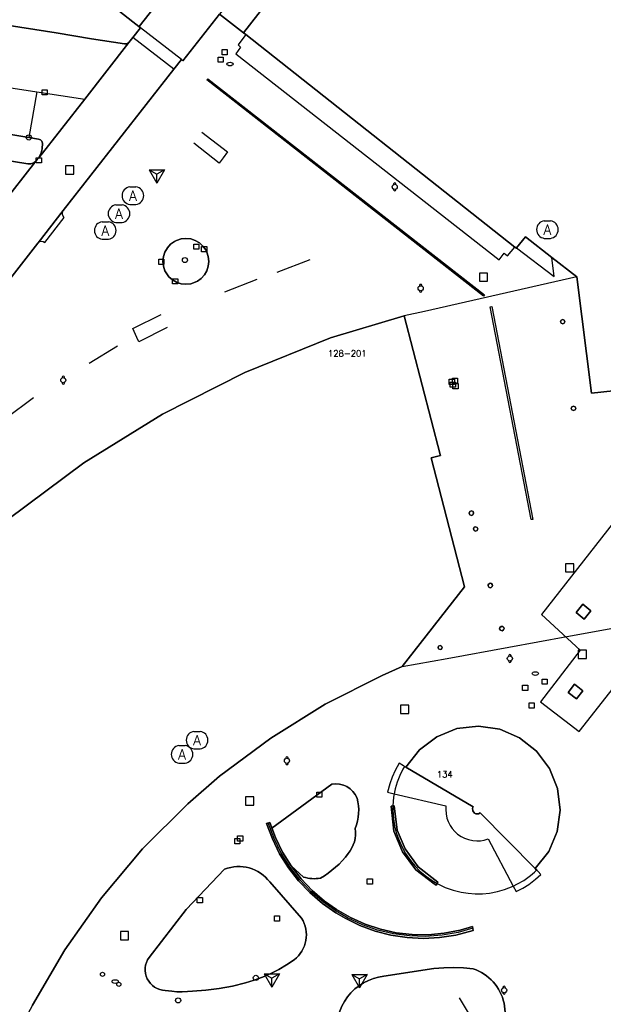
# Model space of a CAD drawing. Header units: metres. Extents: x 108000 to 109000, y 423600 to 424200.
# Tile 93 of 106: x 108736 to 108792, y 424013 to 424108. Entities that reach past the tile are written whole.
import ezdxf

# ---------------------------------------------------------------- set-up
doc = ezdxf.new("R2010")
doc.units = ezdxf.units.M
doc.header["$MEASUREMENT"] = 0
for name, color, linetype in [('afsluitpaal', 10, 'Continuous'), ('afval apart plaats', 10, 'Continuous'), ('afvalbak', 10, 'Continuous'), ('bank', 10, 'Continuous'), ('brandkraan _ -put', 10, 'Continuous'), ('Fietspad', 10, 'Continuous'), ('gasput', 10, 'Continuous'), ('gebouwinstallatie', 10, 'Continuous'), ('gesloten verharding', 10, 'Continuous'), ('groenvoorziening', 10, 'Continuous'), ('Hek', 10, 'Continuous'), ('Huisnummers', 10, 'Continuous'), ('inspectie- _rioolput', 10, 'Continuous'), ('kolk', 10, 'Continuous'), ('Luifel', 10, 'Continuous'), ('Muur', 10, 'Continuous'), ('onverhard', 10, 'Continuous'), ('pand', 10, 'Continuous'), ('Parkeervlak', 10, 'Continuous'), ('Pijler', 10, 'Continuous'), ('reclamezuil', 10, 'Continuous'), ('rijbaan lokale weg', 10, 'Continuous'), ('speelvoorziening', 10, 'Continuous'), ('vegetatieobject', 10, 'Continuous'), ('Voetgangersgebied', 10, 'Continuous'), ('Voetpad', 10, 'Continuous'), ('waterleidingput', 10, 'Continuous'), ('Wegmarkering', 10, 'Continuous')]:
    doc.layers.add(name, color=color, linetype=linetype)
doc.styles.get("Standard").update_dxf_attribs({"font": 'txt.shx'})

msp = doc.modelspace()

# ---------------------------------------------------------------- linework, layer by layer
at = {"layer": 'afsluitpaal', "color": 30, "true_color": 0xf07a00}
for centre in [(108743.6, 424015.84), (108745.182, 424014.862)]:
    msp.add_circle(centre, 0.2, dxfattribs=at)
at = {"layer": 'afval apart plaats', "color": 32, "true_color": 0xe17500}
for p, q in [((108746.245, 424092.107), (108746.845, 424092.107)), ((108744.899, 424090.36), (108745.499, 424090.36)), ((108746.245, 424090.407), (108746.845, 424090.407)), ((108786.393, 424088.821), (108786.993, 424088.821)), ((108743.573, 424088.729), (108744.173, 424088.729)), ((108744.899, 424088.66), (108745.499, 424088.66)), ((108743.573, 424087.029), (108744.173, 424087.029)), ((108786.393, 424087.121), (108786.993, 424087.121)), ((108752.462, 424039.366), (108753.062, 424039.366)), ((108751.007, 424037.993), (108751.607, 424037.993)), ((108752.462, 424037.666), (108753.062, 424037.666)), ((108751.007, 424036.293), (108751.607, 424036.293))]:
    msp.add_line(p, q, dxfattribs=at)
for centre, start, end in [((108746.352, 424091.257), 97.15267, 262.84733), ((108746.739, 424091.257), 277.15267, 82.84733), ((108745.006, 424089.51), 97.15267, 262.84733), ((108745.393, 424089.51), 277.15267, 82.84733), ((108786.5, 424087.971), 97.15267, 262.84733), ((108786.887, 424087.971), 277.15267, 82.84733), ((108743.68, 424087.879), 97.15267, 262.84733), ((108744.067, 424087.879), 277.15267, 82.84733), ((108752.569, 424038.516), 97.15267, 262.84733), ((108752.956, 424038.516), 277.15267, 82.84733), ((108751.114, 424037.143), 97.15267, 262.84733), ((108751.501, 424037.143), 277.15267, 82.84733)]:
    msp.add_arc(centre, 0.857, start, end, dxfattribs=at)
at = {"layer": 'afvalbak', "color": 30, "true_color": 0xf07a00}
for centre in [(108771.908, 424092.108), (108774.423, 424082.284), (108739.804, 424073.384), (108783.063, 424046.426), (108761.467, 424036.521), (108782.5, 424014.3)]:
    msp.add_circle(centre, 0.25, dxfattribs=at)
for centre, start, end in [((108771.908, 424092.358), 345.52249, 194.47751), ((108771.908, 424091.858), 165.52249, 14.47751), ((108774.423, 424082.534), 345.52249, 194.47751), ((108774.423, 424082.034), 165.52249, 14.47751), ((108739.804, 424073.634), 345.52249, 194.47751), ((108739.804, 424073.134), 165.52249, 14.47751), ((108783.063, 424046.676), 345.52249, 194.47751), ((108783.063, 424046.176), 165.52249, 14.47751), ((108761.467, 424036.771), 345.52249, 194.47751), ((108761.467, 424036.271), 165.52249, 14.47751), ((108782.5, 424014.55), 345.52249, 194.47751), ((108782.5, 424014.05), 165.52249, 14.47751)]:
    msp.add_arc(centre, 0.125, start, end, dxfattribs=at)
at = {"layer": 'bank', "color": 30, "true_color": 0xf07a00}
for p, q in [((108767.75, 424015.832), (108769.25, 424015.832)), ((108767.75, 424015.832), (108768.5, 424015.4)), ((108767.75, 424015.832), (108768.5, 424014.533)), ((108769.25, 424015.832), (108768.5, 424014.533)), ((108769.25, 424015.832), (108768.5, 424015.399)), ((108768.5, 424014.533), (108768.5, 424015.4))]:
    msp.add_line(p, q, dxfattribs=at)
at = {"layer": 'brandkraan _ -put', "color": 5}
for centre in [(108755.96, 424104.004), (108785.52, 424044.964), (108744.83, 424015.137)]:
    msp.add_ellipse(centre, major_axis=(0.3, 0), ratio=0.583333, dxfattribs=at)
at = {"layer": 'Fietspad', "color": 255}
msp.add_lwpolyline([(108705.359, 424140.283), (108715.538, 424132.339), (108737.469, 424115.225), (108743.233, 424110.694), (108747.269, 424107.505), (108747.155, 424107.642), (108749.577, 424110.737), (108712.889, 424139.344), (108711.569, 424140.535), (108710.471, 424141.672), (108709.999, 424142.208), (108708.156, 424144.564)], dxfattribs=at)
at = {"layer": 'gasput', "color": 254, "true_color": 0xd2d2d2}
for p, q in [((108777.188, 424072.966), (108777.188, 424073.466)), ((108777.188, 424073.466), (108777.688, 424073.466)), ((108777.688, 424072.966), (108777.188, 424072.966)), ((108777.291, 424072.697), (108777.291, 424073.197)), ((108777.291, 424073.197), (108777.791, 424073.197)), ((108777.791, 424072.697), (108777.291, 424072.697)), ((108777.548, 424072.549), (108777.548, 424073.049)), ((108777.548, 424073.049), (108778.048, 424073.049)), ((108777.688, 424073.466), (108777.688, 424072.966)), ((108777.791, 424073.197), (108777.791, 424072.697)), ((108778.048, 424073.049), (108778.048, 424072.549)), ((108778.048, 424072.549), (108777.548, 424072.549))]:
    msp.add_line(p, q, dxfattribs=at)
at = {"layer": 'gebouwinstallatie', "color": 255}
msp.add_lwpolyline([(108772.767, 424036.032), (108772.344, 424036.274), (108771.962, 424035.591), (108771.669, 424034.944), (108771.429, 424034.275), (108771.219, 424033.473), (108771.864, 424033.322), (108776.86, 424032.151), (108776.842, 424031.799), (108776.873, 424031.38), (108776.962, 424030.97), (108777.078, 424030.64), (108777.266, 424030.265), (108777.46, 424029.975), (108777.736, 424029.658), (108777.997, 424029.425), (108778.342, 424029.187), (108778.652, 424029.026), (108779.046, 424028.882), (108779.456, 424028.792), (108779.874, 424028.76), (108780.224, 424028.777), (108780.569, 424028.833), (108780.971, 424028.952), (108783.388, 424024.389), (108783.677, 424023.843), (108784.325, 424024.179), (108784.91, 424024.547), (108785.55, 424025.037), (108786.059, 424025.505), (108785.562, 424026.054), (108785.52, 424026.1), (108780.194, 424031.476), (108780.033, 424031.39), (108779.899, 424031.37), (108779.765, 424031.39), (108779.643, 424031.449), (108779.474, 424031.656), (108779.449, 424031.923), (108779.495, 424032.047), (108772.98, 424035.91), (108772.767, 424036.032)], dxfattribs=at)
at = {"layer": 'gesloten verharding', "color": 255}
for points in [[(108771.723, 424032.144), (108771.576, 424032.12), (108771.823, 424029.69), (108772.654, 424027.711), (108773.935, 424025.971), (108775.725, 424024.61), (108775.93, 424024.482), (108776.015, 424024.63), (108776.085, 424024.754), (108774.164, 424026.258), (108772.927, 424027.975), (108772.154, 424029.798), (108771.861, 424032.167), (108771.723, 424032.144)], [(108759.49, 424030.44), (108760.052, 424028.946), (108760.761, 424027.516), (108761.61, 424026.165), (108762.589, 424024.904), (108763.69, 424023.749), (108764.901, 424022.709), (108766.21, 424021.795), (108767.104, 424021.275), (108768.524, 424020.579), (108770.006, 424020.029), (108771.537, 424019.632), (108773.099, 424019.392), (108774.678, 424019.311), (108776.257, 424019.389), (108777.821, 424019.627), (108779.51, 424020.072), (108779.44, 424020.475), (108778.233, 424020.119), (108776.704, 424019.818), (108775.152, 424019.675), (108773.594, 424019.692), (108772.046, 424019.869), (108770.524, 424020.203), (108769.045, 424020.692), (108767.623, 424021.329), (108766.274, 424022.109), (108765.107, 424022.926), (108763.913, 424023.948), (108762.829, 424025.087), (108761.867, 424026.329), (108761.035, 424027.663), (108760.344, 424029.074), (108760.001, 424030.001), (108759.799, 424030.548), (108759.49, 424030.44)]]:
    msp.add_lwpolyline(points, dxfattribs=at)
at = {"layer": 'groenvoorziening', "color": 3}
msp.add_lwpolyline([(108753.901, 424084.893), (108753.852, 424085.355), (108753.709, 424085.796), (108753.604, 424086.003), (108753.331, 424086.378), (108752.986, 424086.689), (108752.584, 424086.921), (108752.143, 424087.064), (108751.681, 424087.113), (108751.219, 424087.064), (108750.778, 424086.921), (108750.571, 424086.816), (108750.196, 424086.543), (108749.885, 424086.198), (108749.653, 424085.796), (108749.51, 424085.355), (108749.461, 424084.893), (108749.51, 424084.431), (108749.653, 424083.99), (108749.758, 424083.783), (108750.031, 424083.408), (108750.376, 424083.097), (108750.778, 424082.865), (108751.219, 424082.722), (108751.681, 424082.673), (108752.143, 424082.722), (108752.584, 424082.865), (108752.791, 424082.97), (108753.166, 424083.243), (108753.477, 424083.588), (108753.709, 424083.99), (108753.852, 424084.431), (108753.901, 424084.893)], dxfattribs=at)
for points in [[(108765.807, 424034.257), (108760.001, 424030.001), (108760.344, 424029.074), (108761.035, 424027.663), (108761.867, 424026.329), (108763.08, 424025.258, 0.122193), (108764.702, 424025.155, 0.104098), (108767.408, 424027.53, 0.208037), (108768.079, 424029.958, 0.162761), (108768.259, 424032.907, 0.355288), (108765.807, 424034.257)], [(108762.883, 424021.274), (108759.794, 424024.781, 0.340947), (108755.426, 424026.008), (108751.7, 424022.1), (108748.109, 424017.477, 0.59928), (108749.683, 424014.282), (108750.318, 424014.199), (108750.818, 424014.151), (108751.319, 424014.137), (108751.821, 424014.159), (108752.319, 424014.215), (108753.62, 424014.297), (108754.913, 424014.458), (108756.194, 424014.698), (108757.457, 424015.016), (108758.291, 424015.267), (108759.109, 424015.568), (108759.907, 424015.915), (108760.684, 424016.309), (108761.437, 424016.748), (108762.162, 424017.23, 0.385321), (108762.883, 424021.274)], [(108779.5, 424016.358), (108778.552, 424016.452), (108777.601, 424016.491), (108776.649, 424016.473), (108775.7, 424016.4), (108770.863, 424015.642, 0.431051), (108766.343, 424009.715), (108767.209, 424005.197, 0.204244), (108769.454, 424002.008, 0.087613), (108776.566, 424003.527, 0.180316), (108781.185, 424008.79, 0.569174), (108779.5, 424016.358)]]:
    msp.add_lwpolyline(points, format="xyb", dxfattribs=at)
at = {"layer": 'Hek', "color": 30}
for p, q in [((108763.682, 424085.028), (108760.493, 424083.823)), ((108758.554, 424083.119), (108755.427, 424081.893)), ((108745.057, 424076.682), (108742.309, 424074.983)), ((108736.927, 424071.658), (108734.224, 424069.678))]:
    msp.add_line(p, q, dxfattribs=at)
for points in [[(108753.238, 424097.399), (108755.723, 424095.487), (108755.295, 424094.912), (108754.914, 424094.401), (108752.462, 424096.348)], [(108749.859, 424078.487), (108747.121, 424077.106), (108746.941, 424077.513), (108746.555, 424078.389), (108749.28, 424079.743)], [(108771.723, 424032.144), (108771.713, 424031.722), (108771.775, 424030.912), (108771.891, 424030.226), (108772.062, 424029.551), (108772.332, 424028.786), (108772.622, 424028.153), (108772.962, 424027.546), (108773.421, 424026.876), (108773.865, 424026.339), (108774.351, 424025.841), (108774.968, 424025.313), (108775.535, 424024.91), (108776.015, 424024.63)], [(108779.472, 424020.292), (108778.038, 424019.899), (108776.486, 424019.616), (108774.9, 424019.503), (108773.333, 424019.571), (108771.778, 424019.753), (108770.252, 424020.113), (108768.798, 424020.623), (108767.32, 424021.311), (108766.229, 424021.958), (108765.011, 424022.81), (108763.822, 424023.838), (108762.713, 424024.988), (108761.742, 424026.237), (108760.908, 424027.581), (108760.216, 424028.999), (108759.642, 424030.493)]]:
    msp.add_lwpolyline(points, dxfattribs=at)
at = {"layer": 'inspectie- _rioolput', "color": 30}
for p, q in [((108740.829, 424094.153), (108740.029, 424094.153)), ((108740.029, 424094.153), (108740.029, 424093.353)), ((108740.829, 424093.353), (108740.829, 424094.153)), ((108740.029, 424093.353), (108740.829, 424093.353)), ((108780.907, 424083.763), (108780.107, 424083.763)), ((108780.107, 424083.763), (108780.107, 424082.963)), ((108780.907, 424082.963), (108780.907, 424083.763)), ((108780.107, 424082.963), (108780.907, 424082.963)), ((108789.255, 424055.604), (108788.455, 424055.604)), ((108788.455, 424055.604), (108788.455, 424054.804)), ((108789.255, 424054.804), (108789.255, 424055.604)), ((108788.455, 424054.804), (108789.255, 424054.804)), ((108790.471, 424047.228), (108789.671, 424047.228)), ((108789.671, 424047.228), (108789.671, 424046.428)), ((108790.471, 424046.428), (108790.471, 424047.228)), ((108789.671, 424046.428), (108790.471, 424046.428)), ((108773.279, 424041.894), (108772.479, 424041.894)), ((108772.479, 424041.894), (108772.479, 424041.094)), ((108773.279, 424041.094), (108773.279, 424041.894)), ((108772.479, 424041.094), (108773.279, 424041.094)), ((108758.244, 424033.018), (108757.444, 424033.018)), ((108757.444, 424033.018), (108757.444, 424032.218)), ((108758.244, 424032.218), (108758.244, 424033.018)), ((108757.444, 424032.218), (108758.244, 424032.218)), ((108746.132, 424019.986), (108745.332, 424019.986)), ((108745.332, 424019.986), (108745.332, 424019.186)), ((108745.332, 424019.186), (108746.132, 424019.186)), ((108746.132, 424019.186), (108746.132, 424019.986))]:
    msp.add_line(p, q, dxfattribs=at)
at = {"layer": 'kolk', "color": 30, "true_color": 0xf07a00}
for p, q in [((108737.75, 424101.014), (108737.75, 424101.514)), ((108737.75, 424101.514), (108738.25, 424101.514)), ((108738.25, 424101.514), (108738.25, 424101.014)), ((108738.25, 424101.014), (108737.75, 424101.014)), ((108737.191, 424094.421), (108737.191, 424094.921)), ((108737.191, 424094.921), (108737.691, 424094.921)), ((108737.691, 424094.921), (108737.691, 424094.421)), ((108737.691, 424094.421), (108737.191, 424094.421)), ((108752.448, 424086.059), (108752.448, 424086.559)), ((108752.448, 424086.559), (108752.948, 424086.559)), ((108752.948, 424086.059), (108752.448, 424086.059)), ((108752.948, 424086.559), (108752.948, 424086.059)), ((108753.195, 424085.817), (108753.195, 424086.317)), ((108753.195, 424086.317), (108753.695, 424086.317)), ((108753.695, 424086.317), (108753.695, 424085.817)), ((108749.045, 424084.588), (108749.045, 424085.088)), ((108749.045, 424085.088), (108749.545, 424085.088)), ((108749.545, 424085.088), (108749.545, 424084.588)), ((108753.695, 424085.817), (108753.195, 424085.817)), ((108749.545, 424084.588), (108749.045, 424084.588)), ((108750.391, 424082.713), (108750.391, 424083.213)), ((108750.391, 424083.213), (108750.891, 424083.213)), ((108750.891, 424083.213), (108750.891, 424082.713)), ((108750.891, 424082.713), (108750.391, 424082.713)), ((108784.919, 424041.628), (108784.919, 424042.128)), ((108784.919, 424042.128), (108785.419, 424042.128)), ((108785.419, 424042.128), (108785.419, 424041.628)), ((108785.419, 424041.628), (108784.919, 424041.628)), ((108764.353, 424032.982), (108764.353, 424033.482)), ((108764.353, 424033.482), (108764.853, 424033.482)), ((108764.853, 424033.482), (108764.853, 424032.982)), ((108764.853, 424032.982), (108764.353, 424032.982)), ((108769.243, 424024.576), (108769.243, 424025.076)), ((108769.243, 424025.076), (108769.743, 424025.076)), ((108769.743, 424025.076), (108769.743, 424024.576)), ((108769.743, 424024.576), (108769.243, 424024.576)), ((108752.772, 424022.766), (108752.772, 424023.266)), ((108752.772, 424023.266), (108753.272, 424023.266)), ((108753.272, 424023.266), (108753.272, 424022.766)), ((108753.272, 424022.766), (108752.772, 424022.766)), ((108760.247, 424020.995), (108760.247, 424021.495)), ((108760.247, 424021.495), (108760.747, 424021.495)), ((108760.747, 424021.495), (108760.747, 424020.995)), ((108760.747, 424020.995), (108760.247, 424020.995))]:
    msp.add_line(p, q, dxfattribs=at)
at = {"layer": 'Luifel', "color": 32, "true_color": 0xe17500}
for points in [[(108834.57, 424112.631), (108786.134, 424050.68), (108789.863, 424047.217), (108786.035, 424042.229), (108789.77, 424039.362), (108800.469, 424052.954)], [(108757.499, 424106.851), (108756.736, 424105.862), (108756.981, 424105.64), (108756.513, 424105.008), (108782.018, 424085.053), (108782.521, 424085.67), (108782.836, 424085.438), (108783.552, 424086.279), (108757.499, 424106.851)], [(108784.56, 424087.27), (108783.705, 424086.189), (108787.357, 424083.424), (108787.126, 424085.267), (108784.56, 424087.27)], [(108790.902, 424051.051), (108790.266, 424050.247), (108789.48, 424050.869), (108790.116, 424051.673), (108790.902, 424051.051)], [(108790.13, 424043.306), (108789.497, 424042.511), (108788.698, 424043.148), (108789.331, 424043.942), (108790.13, 424043.306)]]:
    msp.add_lwpolyline(points, dxfattribs=at)
at = {"layer": 'Muur', "color": 12, "true_color": 0xd20000}
for points in [[(108759.49, 424030.44), (108759.799, 424030.548), (108760.344, 424029.074), (108761.035, 424027.663), (108761.867, 424026.329), (108762.829, 424025.087), (108763.913, 424023.948), (108765.107, 424022.926), (108766.274, 424022.109)], [(108779.51, 424020.072), (108777.821, 424019.627), (108776.257, 424019.389), (108774.678, 424019.311), (108773.099, 424019.392), (108771.537, 424019.632), (108770.006, 424020.029), (108768.524, 424020.579), (108767.104, 424021.275), (108766.21, 424021.795), (108764.901, 424022.709), (108763.69, 424023.749), (108762.589, 424024.904), (108761.61, 424026.165), (108760.761, 424027.516), (108760.052, 424028.946), (108759.49, 424030.44)], [(108766.274, 424022.109), (108767.623, 424021.329), (108769.045, 424020.692), (108770.524, 424020.203), (108772.046, 424019.869), (108773.594, 424019.692), (108775.152, 424019.675), (108776.704, 424019.818), (108778.233, 424020.119), (108779.44, 424020.475), (108779.51, 424020.072)]]:
    msp.add_lwpolyline(points, dxfattribs=at)
at = {"layer": 'onverhard', "color": 255}
for points in [[(108734.154, 424112.424), (108733.481, 424107.895), (108739.119, 424107.026), (108742.542, 424106.447), (108745.725, 424105.958), (108745.966, 424105.962), (108746.167, 424106.084), (108746.537, 424106.561), (108747.269, 424107.505), (108743.233, 424110.694), (108737.469, 424115.225), (108737.006, 424114.63), (108734.554, 424115.01)], [(108729.866, 424095.4), (108732.168, 424095.02), (108736.386, 424094.324), (108736.657, 424094.338), (108736.946, 424094.447), (108737.133, 424094.585), (108737.288, 424094.756), (108737.441, 424094.921), (108737.672, 424095.388), (108737.758, 424095.79), (108737.793, 424096.348), (108737.724, 424096.526), (108737.613, 424096.647), (108737.414, 424096.736), (108736.463, 424096.892), (108734.338, 424097.241), (108734.15, 424097.251), (108731.844, 424097.614), (108730.256, 424097.864)]]:
    msp.add_lwpolyline(points, dxfattribs=at)
at = {"layer": 'pand', "color": 1}
for points in [[(108828.424, 424113.524), (108828.46, 424113.57), (108827.39, 424122.5), (108827.54, 424122.71), (108796.57, 424146.93), (108796.456, 424146.786), (108792.661, 424141.984), (108792.61, 424141.92), (108787.588, 424145.847), (108757.26, 424107.04), (108757.499, 424106.851), (108783.552, 424086.279), (108783.69, 424086.17), (108783.705, 424086.189), (108784.56, 424087.27), (108787.126, 424085.267), (108789.53, 424083.39), (108790.96, 424072.11), (108793.06, 424072.36), (108799.22, 424080.25), (108801.23, 424078.69), (108828.424, 424113.524)], [(108776.31, 424066.169), (108772.83, 424079.6), (108765.69, 424077.47), (108757.38, 424074.13), (108749.4, 424070.1), (108741.79, 424065.37), (108734.438, 424059.899), (108730.283, 424056.297), (108723.76, 424049.82), (108717.99, 424042.97), (108712.82, 424035.67), (108708.32, 424027.94), (108705.15, 424021.17), (108717.92, 424015.764), (108718, 424015.73), (108718.35, 424016.61), (108735.05, 424009.55)], [(108788.389, 424079.047), (108788.334, 424079.192), (108788.173, 424079.263), (108788.028, 424079.208), (108787.956, 424079.047), (108788.012, 424078.902), (108788.173, 424078.83), (108788.334, 424078.902), (108788.389, 424079.047)], [(108789.44, 424070.656), (108789.384, 424070.8), (108789.224, 424070.872), (108789.064, 424070.8), (108789.009, 424070.656), (108789.064, 424070.512), (108789.224, 424070.441), (108789.368, 424070.496), (108789.44, 424070.656)], [(108736.83, 424012.86), (108739.95, 424018.21), (108743.52, 424023.23), (108747.48, 424027.98), (108751.86, 424032.34), (108754.94, 424035.02), (108759.92, 424038.71), (108765.17, 424041.99), (108770.69, 424044.79), (108772.63, 424045.64), (108778.66, 424053.38), (108775.43, 424065.85), (108776.33, 424066.09), (108776.31, 424066.169)], [(108779.546, 424060.508), (108779.49, 424060.655), (108779.327, 424060.728), (108779.18, 424060.671), (108779.107, 424060.508), (108779.18, 424060.345), (108779.327, 424060.289), (108779.474, 424060.345), (108779.546, 424060.508)], [(108779.937, 424058.933), (108779.96, 424058.98), (108779.898, 424059.123), (108779.74, 424059.194), (108779.597, 424059.139), (108779.526, 424058.98), (108779.597, 424058.822), (108779.74, 424058.767), (108779.882, 424058.822), (108779.937, 424058.933)], [(108781.274, 424053.681), (108781.144, 424053.709), (108781.041, 424053.669), (108780.972, 424053.583), (108780.958, 424053.452), (108781.024, 424053.338), (108781.144, 424053.284), (108781.253, 424053.302), (108781.348, 424053.386), (108781.38, 424053.497), (108781.351, 424053.603), (108781.274, 424053.681)], [(108776.492, 424047.477), (108776.442, 424047.608), (108776.297, 424047.672), (108776.152, 424047.608), (108776.102, 424047.477), (108776.152, 424047.347), (108776.297, 424047.282), (108776.428, 424047.332), (108776.492, 424047.477)], [(108772.98, 424035.91), (108779.495, 424032.047), (108779.449, 424031.923), (108779.474, 424031.656), (108779.643, 424031.449), (108779.765, 424031.39), (108779.899, 424031.37), (108780.033, 424031.39), (108780.194, 424031.476), (108785.52, 424026.1), (108786.82, 424027.74), (108787.65, 424029.66), (108787.93, 424031.75), (108787.67, 424033.82), (108786.9, 424035.77), (108785.65, 424037.44), (108784, 424038.74), (108782.08, 424039.57), (108780.01, 424039.88), (108777.92, 424039.63), (108775.99, 424038.85), (108774.31, 424037.59), (108772.98, 424035.91)]]:
    msp.add_lwpolyline(points, dxfattribs=at)
at = {"layer": 'Parkeervlak', "color": 255}
for points in [[(108693.574, 424108.19), (108693.579, 424108.222), (108695.981, 424107.842), (108698.279, 424107.479), (108700.571, 424107.116), (108702.883, 424106.75), (108705.16, 424106.39), (108707.464, 424106.026), (108709.751, 424105.664), (108712.022, 424105.305), (108714.317, 424104.942), (108716.618, 424104.578), (108718.895, 424104.218), (108721.198, 424103.853), (108723.526, 424103.485), (108725.803, 424103.125), (108728.068, 424102.767), (108732.661, 424102.04), (108734.951, 424101.678), (108737.243, 424101.324), (108741.883, 424100.604)], [(108741.883, 424100.604), (108746.167, 424106.084), (108745.966, 424105.962), (108745.725, 424105.958), (108742.542, 424106.447), (108739.119, 424107.026), (108733.481, 424107.895)], [(108734.338, 424097.241), (108736.463, 424096.892), (108737.414, 424096.736), (108737.613, 424096.647), (108737.724, 424096.526), (108737.793, 424096.348), (108737.758, 424095.79), (108737.672, 424095.388), (108737.441, 424094.921), (108741.883, 424100.604)], [(108733.833, 424090.335), (108737.133, 424094.585), (108736.946, 424094.447), (108736.657, 424094.338), (108736.386, 424094.324), (108732.168, 424095.02)]]:
    msp.add_lwpolyline(points, dxfattribs=at)
at = {"layer": 'Pijler', "color": 1, "true_color": 0xf00000}
for points in [[(108789.48, 424050.869), (108790.266, 424050.247), (108790.902, 424051.051), (108790.116, 424051.673), (108789.48, 424050.869)], [(108782.478, 424049.419), (108782.368, 424049.531), (108782.213, 424049.539), (108782.092, 424049.441), (108782.068, 424049.288), (108782.152, 424049.158), (108782.302, 424049.118), (108782.44, 424049.188), (108782.5, 424049.334), (108782.478, 424049.419)], [(108790.13, 424043.306), (108789.331, 424043.942), (108788.698, 424043.148), (108789.497, 424042.511), (108790.13, 424043.306)]]:
    msp.add_lwpolyline(points, dxfattribs=at)
at = {"layer": 'reclamezuil', "color": 30, "true_color": 0xf07a00}
for p, q in [((108748.118, 424093.76), (108749.618, 424093.76)), ((108748.118, 424093.76), (108748.868, 424093.328)), ((108748.118, 424093.76), (108748.868, 424092.461)), ((108749.618, 424093.76), (108748.868, 424092.461)), ((108749.618, 424093.76), (108748.868, 424093.327)), ((108748.868, 424092.461), (108748.868, 424093.328))]:
    msp.add_line(p, q, dxfattribs=at)
at = {"layer": 'rijbaan lokale weg', "color": 255}
for q in [(108746.537, 424106.561), (108751.248, 424104.448)]:
    msp.add_line((108750.504, 424103.496), q, dxfattribs=at)
for points in [[(108750.654, 424112.113), (108749.577, 424110.737), (108747.155, 424107.642)], [(108751.248, 424104.448), (108751.397, 424104.32), (108754.93, 424108.829)], [(108747.155, 424107.642), (108747.269, 424107.505), (108746.537, 424106.561)], [(108751.248, 424104.448), (108747.283, 424107.523), (108747.155, 424107.642)], [(108746.537, 424106.561), (108746.167, 424106.084), (108741.883, 424100.604), (108737.441, 424094.921), (108737.288, 424094.756), (108737.133, 424094.585), (108733.833, 424090.335)], [(108694.955, 424019.433), (108695.955, 424022.428), (108696.89, 424025.113), (108698.031, 424028.097), (108699.107, 424030.677), (108699.92, 424032.501), (108700.397, 424033.522), (108701.515, 424035.915), (108702.277, 424037.318), (108702.306, 424037.369), (108704.18, 424040.888), (108705.66, 424043.516), (108709.648, 424050.118), (108711.804, 424053.466), (108713.944, 424056.616), (108714.273, 424057.027), (108730.872, 424078.373), (108737.33, 424086.643), (108737.369, 424086.69), (108739.802, 424089.811), (108750.504, 424103.496)]]:
    msp.add_lwpolyline(points, dxfattribs=at)
at = {"layer": 'speelvoorziening', "color": 30, "true_color": 0xf07a00}
for p, q in [((108759.25, 424015.882), (108760.75, 424015.882)), ((108759.25, 424015.882), (108760, 424015.45)), ((108759.25, 424015.882), (108760, 424014.583)), ((108760.75, 424015.882), (108760, 424014.583)), ((108760.75, 424015.882), (108760, 424015.449)), ((108760, 424014.583), (108760, 424015.45))]:
    msp.add_line(p, q, dxfattribs=at)
at = {"layer": 'vegetatieobject', "color": 3}
for centre in [(108736.463, 424096.892), (108751.586, 424085.017), (108758.456, 424015.489), (108750.924, 424013.309)]:
    msp.add_circle(centre, 0.25, dxfattribs=at)
at = {"layer": 'Voetgangersgebied', "color": 255}
msp.add_line((108739.802, 424089.811), (108737.369, 424086.69), dxfattribs=at)
for points in [[(108834.4, 424117.388), (108827.54, 424122.71), (108827.39, 424122.5), (108828.46, 424113.57), (108828.424, 424113.524), (108801.23, 424078.69), (108799.22, 424080.25), (108793.06, 424072.36), (108790.96, 424072.11), (108789.53, 424083.39)], [(108789.53, 424083.39), (108787.126, 424085.267), (108784.56, 424087.27), (108783.705, 424086.189), (108783.69, 424086.17), (108783.552, 424086.279), (108757.499, 424106.851), (108757.26, 424107.04), (108754.93, 424108.829), (108751.397, 424104.32), (108751.248, 424104.448), (108750.504, 424103.496), (108739.802, 424089.811)], [(108737.369, 424086.69), (108737.508, 424086.802), (108737.688, 424086.85), (108737.871, 424086.82), (108738.012, 424086.732), (108739.905, 424089.134), (108739.791, 424089.258), (108739.72, 424089.441), (108739.725, 424089.637), (108739.802, 424089.811)], [(108753.901, 424084.893), (108753.852, 424084.431), (108753.709, 424083.99), (108753.477, 424083.588), (108753.166, 424083.243), (108752.791, 424082.97), (108752.584, 424082.865), (108752.143, 424082.722), (108751.681, 424082.673), (108751.219, 424082.722), (108750.778, 424082.865), (108750.376, 424083.097), (108750.031, 424083.408), (108749.758, 424083.783), (108749.653, 424083.99), (108749.51, 424084.431), (108749.461, 424084.893), (108749.51, 424085.355), (108749.653, 424085.796), (108749.885, 424086.198), (108750.196, 424086.543), (108750.571, 424086.816), (108750.778, 424086.921), (108751.219, 424087.064), (108751.681, 424087.113), (108752.143, 424087.064), (108752.584, 424086.921), (108752.986, 424086.689), (108753.331, 424086.378), (108753.604, 424086.003), (108753.709, 424085.796), (108753.852, 424085.355), (108753.901, 424084.893)], [(108737.369, 424086.69), (108737.33, 424086.643), (108730.872, 424078.373), (108730.792, 424078.221), (108730.778, 424078.035), (108730.841, 424077.86), (108730.97, 424077.727), (108731.074, 424077.729), (108733.324, 424075.867), (108718.722, 424057.135), (108717.223, 424055.211), (108714.637, 424057.182), (108714.423, 424057.142), (108714.273, 424057.027), (108713.944, 424056.616), (108711.804, 424053.466), (108709.648, 424050.118), (108705.66, 424043.516), (108704.18, 424040.888)], [(108789.53, 424083.39), (108787.421, 424082.911), (108774.802, 424080.047), (108772.83, 424079.6)], [(108705.15, 424021.17), (108708.32, 424027.94), (108712.82, 424035.67), (108717.99, 424042.97), (108723.76, 424049.82), (108730.283, 424056.297), (108734.438, 424059.899), (108741.79, 424065.37), (108749.4, 424070.1), (108757.38, 424074.13), (108765.69, 424077.47), (108772.83, 424079.6)], [(108772.83, 424079.6), (108776.31, 424066.169), (108776.33, 424066.09), (108775.43, 424065.85), (108778.66, 424053.38), (108772.63, 424045.64)], [(108788.389, 424079.047), (108788.334, 424078.902), (108788.173, 424078.83), (108788.012, 424078.902), (108787.956, 424079.047), (108788.028, 424079.208), (108788.173, 424079.263), (108788.334, 424079.192), (108788.389, 424079.047)], [(108789.44, 424070.656), (108789.368, 424070.496), (108789.224, 424070.441), (108789.064, 424070.512), (108789.009, 424070.656), (108789.064, 424070.8), (108789.224, 424070.872), (108789.384, 424070.8), (108789.44, 424070.656)], [(108779.546, 424060.508), (108779.474, 424060.345), (108779.327, 424060.289), (108779.18, 424060.345), (108779.107, 424060.508), (108779.18, 424060.671), (108779.327, 424060.728), (108779.49, 424060.655), (108779.546, 424060.508)], [(108779.898, 424059.123), (108779.96, 424058.98), (108779.937, 424058.933), (108779.882, 424058.822), (108779.74, 424058.767), (108779.597, 424058.822), (108779.526, 424058.98), (108779.597, 424059.139), (108779.74, 424059.194), (108779.898, 424059.123)], [(108781.351, 424053.603), (108781.38, 424053.497), (108781.348, 424053.386), (108781.253, 424053.302), (108781.144, 424053.284), (108781.024, 424053.338), (108780.958, 424053.452), (108780.972, 424053.583), (108781.041, 424053.669), (108781.144, 424053.709), (108781.274, 424053.681), (108781.351, 424053.603)], [(108790.902, 424051.051), (108790.266, 424050.247), (108789.48, 424050.869), (108790.116, 424051.673), (108790.902, 424051.051)], [(108772.63, 424045.64), (108776.972, 424046.43), (108782.97, 424047.522), (108788.583, 424048.542), (108798.551, 424050.356), (108798.764, 424050.395), (108800.458, 424050.704), (108803.13, 424051.19)], [(108782.368, 424049.531), (108782.478, 424049.419), (108782.5, 424049.334), (108782.44, 424049.188), (108782.302, 424049.118), (108782.152, 424049.158), (108782.068, 424049.288), (108782.092, 424049.441), (108782.213, 424049.539), (108782.368, 424049.531)], [(108776.492, 424047.477), (108776.428, 424047.332), (108776.297, 424047.282), (108776.152, 424047.347), (108776.102, 424047.477), (108776.152, 424047.608), (108776.297, 424047.672), (108776.442, 424047.608), (108776.492, 424047.477)], [(108772.63, 424045.64), (108770.69, 424044.79), (108765.17, 424041.99), (108759.92, 424038.71), (108754.94, 424035.02), (108751.86, 424032.34), (108747.48, 424027.98), (108743.52, 424023.23), (108739.95, 424018.21), (108736.83, 424012.86), (108735.05, 424009.55), (108718.35, 424016.61), (108718, 424015.73), (108717.92, 424015.764), (108705.15, 424021.17)], [(108788.698, 424043.148), (108789.331, 424043.942), (108790.13, 424043.306), (108789.497, 424042.511), (108788.698, 424043.148)], [(108772.98, 424035.91), (108774.31, 424037.59), (108775.99, 424038.85), (108777.92, 424039.63), (108780.01, 424039.88), (108782.08, 424039.57), (108784, 424038.74), (108785.65, 424037.44), (108786.9, 424035.77), (108787.67, 424033.82), (108787.93, 424031.75), (108787.65, 424029.66), (108786.82, 424027.74), (108785.52, 424026.1)], [(108772.98, 424035.91), (108772.868, 424035.953), (108772.704, 424035.692), (108772.404, 424035.086), (108772.154, 424034.447), (108771.958, 424033.789), (108771.864, 424033.322), (108771.801, 424033.004), (108771.723, 424032.144)], [(108785.52, 424026.1), (108780.194, 424031.476), (108780.033, 424031.39), (108779.899, 424031.37), (108779.765, 424031.39), (108779.643, 424031.449), (108779.474, 424031.656), (108779.449, 424031.923), (108779.495, 424032.047), (108772.98, 424035.91)], [(108776.015, 424024.63), (108775.93, 424024.482), (108775.725, 424024.61), (108773.935, 424025.971), (108772.654, 424027.711), (108771.823, 424029.69), (108771.576, 424032.12), (108771.723, 424032.144)], [(108771.723, 424032.144), (108771.861, 424032.167), (108772.154, 424029.798), (108772.927, 424027.975), (108774.164, 424026.258), (108776.085, 424024.754), (108776.015, 424024.63)], [(108776.015, 424024.63), (108776.796, 424024.252), (108777.555, 424023.982), (108778.336, 424023.788), (108779.018, 424023.682), (108779.706, 424023.634), (108780.396, 424023.643), (108781.083, 424023.709), (108781.874, 424023.859), (108782.538, 424024.048), (108783.388, 424024.389), (108783.807, 424024.589), (108784.403, 424024.936), (108785.059, 424025.403), (108785.444, 424025.733), (108785.625, 424025.94), (108785.52, 424026.1)]]:
    msp.add_lwpolyline(points, dxfattribs=at)
for points in [[(108775.152, 424019.675), (108776.704, 424019.818), (108778.233, 424020.119), (108779.44, 424020.475), (108779.51, 424020.072), (108777.821, 424019.627), (108776.257, 424019.389), (108774.678, 424019.311), (108773.099, 424019.392), (108771.537, 424019.632), (108770.006, 424020.029), (108768.524, 424020.579), (108767.104, 424021.275), (108766.21, 424021.795), (108764.901, 424022.709), (108763.69, 424023.749), (108762.589, 424024.904), (108761.61, 424026.165), (108760.761, 424027.516), (108760.052, 424028.946), (108759.49, 424030.44), (108759.799, 424030.548), (108760.001, 424030.001), (108765.807, 424034.257, -0.355288), (108768.259, 424032.907, -0.162761), (108768.079, 424029.958, -0.208037), (108767.408, 424027.53, -0.104098), (108764.702, 424025.155, -0.122193), (108763.08, 424025.258), (108761.867, 424026.329), (108762.829, 424025.087), (108763.913, 424023.948), (108765.107, 424022.926), (108766.274, 424022.109), (108767.623, 424021.329), (108769.045, 424020.692), (108770.524, 424020.203), (108772.046, 424019.869), (108773.594, 424019.692), (108775.152, 424019.675)], [(108761.437, 424016.748), (108760.684, 424016.309), (108759.907, 424015.915), (108759.109, 424015.568), (108758.291, 424015.267), (108757.457, 424015.016), (108756.194, 424014.698), (108754.913, 424014.458), (108753.62, 424014.297), (108752.319, 424014.215), (108751.821, 424014.159), (108751.319, 424014.137), (108750.818, 424014.151), (108750.318, 424014.199), (108749.683, 424014.282, -0.59928), (108748.109, 424017.477), (108751.7, 424022.1), (108755.426, 424026.008, -0.340947), (108759.794, 424024.781), (108762.883, 424021.274, -0.385321), (108762.162, 424017.23), (108761.437, 424016.748)], [(108778.552, 424016.452), (108779.5, 424016.358, -0.569174), (108781.185, 424008.79, -0.180316), (108776.566, 424003.527, -0.087613), (108769.454, 424002.008, -0.204244), (108767.209, 424005.197), (108766.343, 424009.715, -0.431051), (108770.863, 424015.642), (108775.7, 424016.4), (108776.649, 424016.473), (108777.601, 424016.491), (108778.552, 424016.452)]]:
    msp.add_lwpolyline(points, format="xyb", dxfattribs=at)
at = {"layer": 'Voetpad', "color": 255}
msp.add_lwpolyline([(108763.982, 424120.683), (108757.244, 424112.092), (108756.505, 424111.149), (108756.656, 424111.032), (108754.93, 424108.829), (108757.26, 424107.04), (108787.588, 424145.847)], dxfattribs=at)
at = {"layer": 'waterleidingput', "color": 254, "true_color": 0xd2d2d2}
for p, q in [((108755.179, 424104.902), (108755.179, 424105.402)), ((108755.179, 424105.402), (108755.679, 424105.402)), ((108755.679, 424105.402), (108755.679, 424104.902)), ((108754.803, 424104.169), (108754.803, 424104.669)), ((108754.803, 424104.669), (108755.303, 424104.669)), ((108755.303, 424104.169), (108754.803, 424104.169)), ((108755.679, 424104.902), (108755.179, 424104.902)), ((108755.303, 424104.669), (108755.303, 424104.169)), ((108777.502, 424073.063), (108777.502, 424073.563)), ((108777.502, 424073.563), (108778.002, 424073.563)), ((108778.002, 424073.563), (108778.002, 424073.063)), ((108778.002, 424073.063), (108777.502, 424073.063)), ((108786.185, 424043.931), (108786.185, 424044.431)), ((108786.185, 424044.431), (108786.685, 424044.431)), ((108786.685, 424044.431), (108786.685, 424043.931)), ((108784.289, 424043.342), (108784.289, 424043.842)), ((108784.289, 424043.842), (108784.789, 424043.842)), ((108784.789, 424043.342), (108784.289, 424043.342)), ((108784.789, 424043.842), (108784.789, 424043.342)), ((108786.685, 424043.931), (108786.185, 424043.931)), ((108756.404, 424028.483), (108756.404, 424028.983)), ((108756.404, 424028.983), (108756.904, 424028.983)), ((108756.692, 424028.739), (108756.692, 424029.239)), ((108756.692, 424029.239), (108757.192, 424029.239)), ((108757.192, 424028.739), (108756.692, 424028.739)), ((108756.904, 424028.983), (108756.904, 424028.483)), ((108757.192, 424029.239), (108757.192, 424028.739)), ((108756.904, 424028.483), (108756.404, 424028.483))]:
    msp.add_line(p, q, dxfattribs=at)
at = {"layer": 'Wegmarkering', "color": 255}
for p, q in [((108737.243, 424101.324), (108736.463, 424096.892)), ((108780.848, 424009.124), (108778.179, 424013.558))]:
    msp.add_line(p, q, dxfattribs=at)
for points in [[(108753.813, 424102.565), (108780.609, 424081.657), (108780.519, 424081.524), (108753.715, 424102.482), (108753.813, 424102.565)], [(108781.31, 424080.514), (108785.269, 424059.887), (108785.111, 424059.879), (108781.163, 424080.49), (108781.31, 424080.514)]]:
    msp.add_lwpolyline(points, dxfattribs=at)

# ---------------------------------------------------------------- texts
at = {"layer": 'afval apart plaats', "color": 32, "true_color": 0xe17500}
for p in [(108746.16, 424090.757), (108744.814, 424089.01), (108743.488, 424087.379), (108786.308, 424087.471), (108752.377, 424038.016), (108750.922, 424036.643)]:
    msp.add_text('A', height=1, dxfattribs=at).set_placement(p)
at = {"layer": 'Huisnummers', "color": 255}
for s, p in [('128-201', (108765.436, 424075.675)), ('134', (108775.984, 424034.908))]:
    msp.add_text(s, height=0.6, dxfattribs=at).set_placement(p)

doc.saveas('drawing.dxf')
